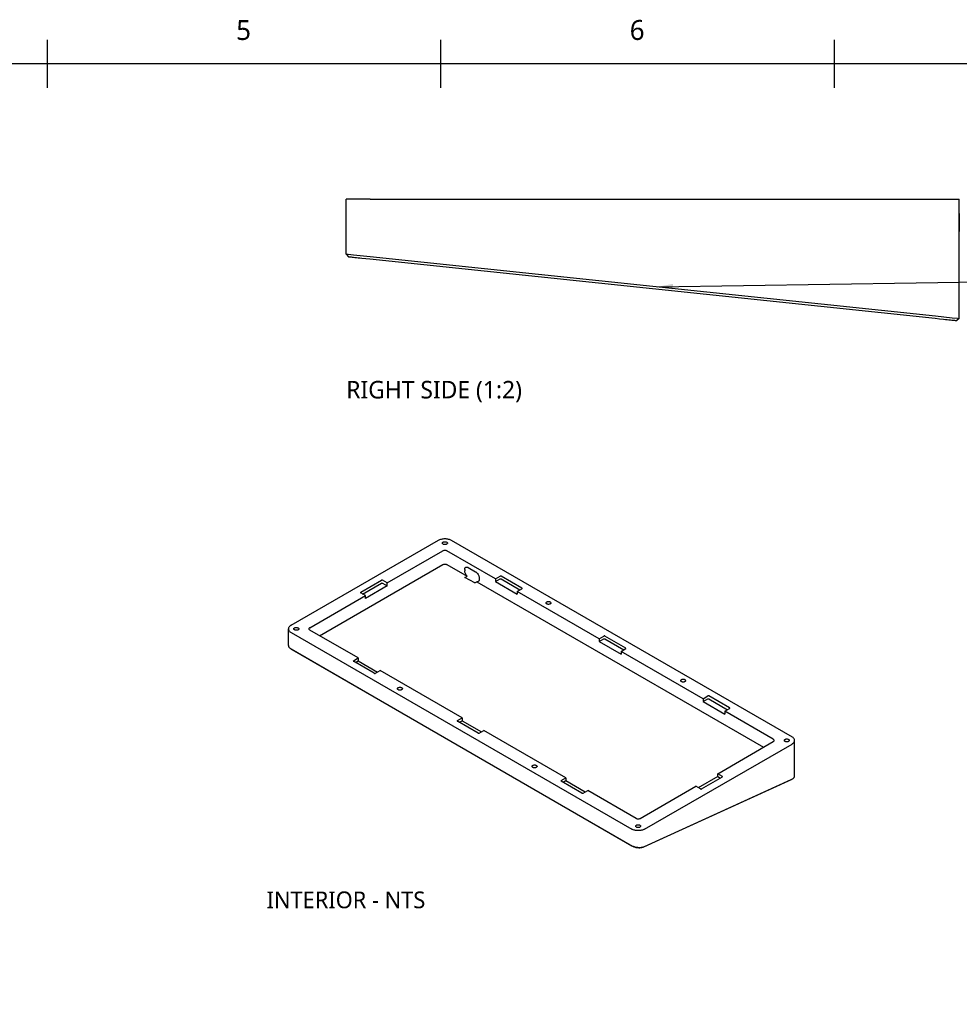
# Model space of a CAD drawing. Header units: millimetres. Extents: x 9 to 415, y 5 to 293.
# Tile 4 of 10: x 209 to 327, y 169 to 293. Entities that reach past the tile are written whole.
import ezdxf

# ---------------------------------------------------------------- set-up
doc = ezdxf.new("R2010")
doc.units = ezdxf.units.MM
for name, color, linetype in [('DIMENSIONS', 7, 'Continuous'), ('NOTES', 7, 'Continuous'), ('SHADED', 7, 'Continuous'), ('VISIBLE', 7, 'Continuous')]:
    doc.layers.add(name, color=color, linetype=linetype)
doc.styles.add('OpenSans', font='OpenSans-Regular.ttf')

msp = doc.modelspace()

# ---------------------------------------------------------------- linework, layer by layer
at = {"layer": 'DIMENSIONS'}
msp.add_lwpolyline([(289, 259), (354, 260), (359, 260)], dxfattribs=at)
at = {"layer": 'SHADED', "true_color": 0x000000}
msp.add_solid([(289, 259), (290.99438, 259.38072), (291.00515, 258.68081)], dxfattribs=at)
at = {"layer": 'VISIBLE'}
for points in [[(212.5, 284), (212.5, 290)], [(261.875, 284), (261.875, 290)], [(311.25, 284), (311.25, 290)], [(15, 10), (410, 10), (410, 287), (15, 287), (15, 10)], [(253, 270), (252.66411, 270), (252.33244, 270), (252.00916, 270), (251.69835, 270), (251.4039, 270), (251.12953, 270), (250.87868, 270), (250.65451, 270), (250.45983, 270), (250.29709, 270), (250.16835, 270), (250.07522, 270), (250.01886, 270), (250, 270)], [(250, 263.125), (250, 270)], [(253, 270), (323.9125, 270)], [(323.9125, 270), (324.24839, 270), (324.58006, 270), (324.90334, 270), (325.21415, 270), (325.5086, 270), (325.78297, 270), (326.03382, 270), (326.25799, 270), (326.45267, 270), (326.61541, 270), (326.74415, 270), (326.83728, 270), (326.89364, 270), (326.9125, 270)], [(326.9125, 255.04117), (326.9125, 270)], [(326.9125, 266.47), (326.9125, 266.66594), (326.9125, 266.85941), (326.9125, 267.04799), (326.9125, 267.2293), (326.9125, 267.40106), (326.9125, 267.56111), (326.9125, 267.70744), (326.9125, 267.83821), (326.9125, 267.95177), (326.9125, 268.0467), (326.9125, 268.1218), (326.9125, 268.17612), (326.9125, 268.209), (326.9125, 268.22)], [(326.9125, 268.22), (326.9125, 268.209), (326.9125, 268.17612), (326.9125, 268.1218), (326.9125, 268.0467), (326.9125, 267.95177), (326.9125, 267.83821), (326.9125, 267.70744), (326.9125, 267.56111), (326.9125, 267.40106), (326.9125, 267.2293), (326.9125, 267.04799), (326.9125, 266.85941), (326.9125, 266.66594), (326.9125, 266.47)], [(326.9125, 266.47), (326.9125, 265.97)], [(250, 263.125), (250.01457, 263.12349), (250.0582, 263.11896), (250.23075, 263.10107), (250.88633, 263.03296), (253, 262.81134)], [(250, 263.125), (250.29836, 262.79364)], [(250.29836, 262.79364), (250.31118, 262.79229), (250.34954, 262.78826), (250.4131, 262.78158), (250.50124, 262.77232), (250.61313, 262.76056), (250.7477, 262.74641), (250.90366, 262.73002), (251.07951, 262.71154), (251.27356, 262.69114), (251.48395, 262.66903), (251.70866, 262.64541), (251.94555, 262.62051), (252.44678, 262.56783), (252.9687, 262.51298)], [(252.9687, 262.51298), (323.88114, 255.05978)], [(253, 262.81134), (323.9125, 255.35814)], [(323.88114, 255.05978), (324.4156, 255.0036), (324.92733, 254.94982), (325.16951, 254.92437), (325.39939, 254.90021), (325.61473, 254.87757), (325.81343, 254.85669), (325.99355, 254.83776), (326.15336, 254.82096), (326.29129, 254.80646), (326.40601, 254.7944), (326.4964, 254.7849), (326.5616, 254.77805), (326.60098, 254.77391), (326.61414, 254.77253)], [(323.9125, 255.35814), (326.03853, 255.13386), (326.68578, 255.06524), (326.8553, 255.04725), (326.89817, 255.04269), (326.9125, 255.04117)], [(326.9125, 255.04117), (326.61414, 254.77253)], [(243.07449, 216.52232), (261.59148, 227.21311)], [(261.59148, 227.21311), (261.67203, 227.25526), (261.75936, 227.29265), (261.85261, 227.32492), (261.95089, 227.35176), (262.05326, 227.37291), (262.15872, 227.38816), (262.26626, 227.39737), (262.37485, 227.40045), (262.48344, 227.39737), (262.59098, 227.38816), (262.69644, 227.37291), (262.79881, 227.35176), (262.89709, 227.32492), (262.99034, 227.29265), (263.07767, 227.25526), (263.15822, 227.21311)], [(262.06096, 226.83621), (262.06699, 226.87156), (262.08485, 226.90556), (262.11386, 226.93689), (262.15289, 226.96435), (262.20046, 226.98689), (262.25473, 227.00364), (262.31361, 227.01395), (262.37485, 227.01743), (262.43609, 227.01395), (262.49497, 227.00364), (262.54924, 226.98689), (262.59681, 226.96435), (262.63584, 226.93689), (262.66485, 226.90556), (262.68271, 226.87156), (262.68874, 226.83621)], [(262.59681, 226.70806), (262.56184, 226.69064), (262.52282, 226.67638), (262.4806, 226.66557), (262.43609, 226.65846), (262.39025, 226.6552), (262.34408, 226.65585), (262.29858, 226.66041), (262.25473, 226.66877), (262.21348, 226.68076), (262.17572, 226.69612), (262.14227, 226.7145), (262.11386, 226.73552), (262.09109, 226.75872), (262.07447, 226.7836), (262.06435, 226.80961), (262.06096, 226.83621)], [(262.68874, 226.83621), (262.68271, 226.80085), (262.66485, 226.76685), (262.63584, 226.73552), (262.59681, 226.70806)], [(263.15822, 227.21311), (305.9255, 202.52141)], [(255.14007, 221.83002), (262.11373, 225.85626)], [(262.63597, 225.85626), (262.58001, 225.88278), (262.51617, 225.90248), (262.44689, 225.91461), (262.37485, 225.91871), (262.30281, 225.91461), (262.23353, 225.90248), (262.16969, 225.88278), (262.11373, 225.85626)], [(268.70712, 222.35109), (262.63597, 225.85626)], [(246.64537, 215.21448), (262.11373, 224.14514)], [(262.11373, 224.14514), (262.16969, 224.17165), (262.23353, 224.19135), (262.30281, 224.20349), (262.37485, 224.20758), (262.44689, 224.20349), (262.51617, 224.19135), (262.58001, 224.17165), (262.63597, 224.14514)], [(262.63597, 224.14514), (265.15659, 222.68986)], [(264.85553, 223.51044), (264.85773, 223.56088), (264.86431, 223.60831), (264.87521, 223.65225), (264.89032, 223.69228), (264.90949, 223.72802), (264.93254, 223.75912), (264.95926, 223.78529), (264.98937, 223.80627)], [(264.98937, 223.80627), (265.0226, 223.82186), (265.05862, 223.83192), (265.09709, 223.83633), (265.13763, 223.83506), (265.17985, 223.82813), (265.22335, 223.8156), (265.26771, 223.79758), (265.3125, 223.77427)], [(265.3125, 223.77427), (266.22643, 223.2466)], [(264.85553, 223.51044), (264.85553, 223.35968)], [(265.15659, 222.68986), (265.09302, 222.75975), (265.03456, 222.83747), (264.98258, 222.92122), (264.93829, 223.00905), (264.90273, 223.09889), (264.87671, 223.18866), (264.86086, 223.27627), (264.85553, 223.35968)], [(264.89547, 222.5391), (265.15659, 222.68986)], [(266.12122, 221.83141), (264.89547, 222.5391)], [(266.22643, 223.2466), (266.27123, 223.2182), (266.31558, 223.185), (266.35909, 223.1473), (266.40131, 223.10548), (266.44185, 223.05993), (266.48031, 223.0111), (266.54956, 222.9055), (266.60639, 222.79273), (266.62944, 222.735), (266.64862, 222.67712), (266.66373, 222.61965), (266.67462, 222.56312), (266.6812, 222.5081), (266.6834, 222.45511)], [(268.70712, 222.35109), (269.29465, 222.6903)], [(269.42521, 222.6903), (269.39526, 222.70185), (269.35993, 222.70591), (269.3246, 222.70185), (269.29465, 222.6903)], [(272.03645, 221.1827), (269.42521, 222.6903)], [(251.81074, 220.66163), (254.42198, 222.16923)], [(252.05228, 220.4468), (254.42198, 221.81495)], [(255.14007, 221.47574), (252.39827, 219.89276)], [(254.55254, 222.16923), (254.52259, 222.18079), (254.48726, 222.18485), (254.45193, 222.18079), (254.42198, 222.16923)], [(254.42198, 221.81495), (254.45193, 221.8265), (254.48726, 221.83056), (254.52259, 221.8265), (254.55254, 221.81495)], [(255.14007, 221.83002), (254.55254, 222.16923)], [(254.55254, 221.81495), (255.14007, 221.47574)], [(255.14007, 221.47574), (255.14007, 221.83002)], [(266.12122, 221.83141), (266.38234, 221.98217)], [(266.54956, 222.00852), (266.51238, 221.9915), (266.47179, 221.98138), (266.42827, 221.97825), (266.38234, 221.98217)], [(266.38234, 221.98217), (302.35462, 201.21356)], [(266.6834, 222.30435), (266.6812, 222.2539), (266.67462, 222.20648), (266.66373, 222.16254), (266.64862, 222.12251), (266.62944, 222.08677), (266.60639, 222.05566), (266.57968, 222.0295), (266.54956, 222.00852)], [(266.6834, 222.45511), (266.6834, 222.30435)], [(268.70712, 222.35109), (268.70712, 221.9968)], [(268.70712, 221.9968), (269.29465, 222.33601)], [(268.70712, 221.9968), (271.44892, 220.41382)], [(269.29465, 222.33601), (269.3246, 222.34757), (269.35993, 222.35162), (269.39526, 222.34757), (269.42521, 222.33601)], [(269.42521, 222.33601), (271.79491, 220.96786)], [(245.42461, 216.2208), (252.39827, 220.24704)], [(251.81074, 220.66163), (251.79072, 220.64434), (251.7837, 220.62394)], [(251.7837, 220.62394), (251.79072, 220.60354), (251.81074, 220.58625)], [(252.39827, 220.24704), (251.81074, 220.58625)], [(252.39827, 219.89276), (252.39827, 220.24704)], [(271.44892, 220.76811), (272.03645, 221.10732)], [(281.73477, 214.82957), (271.44892, 220.76811)], [(271.44892, 220.76811), (271.44892, 220.41382)], [(272.06349, 221.14501), (272.05647, 221.16541), (272.03645, 221.1827)], [(272.03645, 221.10732), (272.05647, 221.12461), (272.06349, 221.14501)], [(275.0625, 219.32976), (275.06853, 219.36512), (275.0864, 219.39911), (275.1154, 219.43044), (275.15444, 219.45791), (275.20201, 219.48044), (275.25627, 219.49719), (275.31516, 219.5075), (275.3764, 219.51099), (275.43763, 219.5075), (275.49652, 219.49719), (275.55079, 219.48044), (275.59835, 219.45791), (275.63739, 219.43044), (275.6664, 219.39911), (275.68426, 219.36512), (275.69029, 219.32976)], [(275.59835, 219.20161), (275.56338, 219.1842), (275.52436, 219.16993), (275.48214, 219.15913), (275.43763, 219.15202), (275.3918, 219.14875), (275.34563, 219.14941), (275.30013, 219.15396), (275.25627, 219.16233), (275.21502, 219.17432), (275.17726, 219.18967), (275.14382, 219.20806), (275.1154, 219.22908), (275.09264, 219.25228), (275.07602, 219.27715), (275.0659, 219.30317), (275.0625, 219.32976)], [(275.69029, 219.32976), (275.68426, 219.2944), (275.6664, 219.26041), (275.63739, 219.22908), (275.59835, 219.20161)], [(243.07449, 216.52232), (243.00148, 216.47581), (242.93672, 216.4254), (242.88083, 216.37156), (242.83434, 216.31481), (242.79772, 216.25571), (242.7713, 216.19483), (242.75535, 216.13273), (242.75001, 216.07004)], [(242.75001, 216.07004), (242.75535, 216.00735), (242.7713, 215.94526), (242.79772, 215.88437), (242.83434, 215.82527), (242.88083, 215.76853), (242.93672, 215.71469), (243.00148, 215.66427), (243.07449, 215.61776)], [(242.75001, 213.96958), (242.75001, 216.07004)], [(243.07449, 215.61776), (285.84177, 190.92606)], [(243.41341, 216.07004), (243.41944, 216.1054), (243.43731, 216.13939), (243.46631, 216.17072), (243.50535, 216.19819), (243.55292, 216.22073), (243.60718, 216.23747), (243.66607, 216.24778), (243.72731, 216.25127), (243.78854, 216.24778), (243.84743, 216.23747), (243.9017, 216.22073), (243.94926, 216.19819), (243.9883, 216.17072), (244.01731, 216.13939), (244.03517, 216.1054), (244.0412, 216.07004)], [(243.94926, 215.94189), (243.91429, 215.92448), (243.87527, 215.91021), (243.83305, 215.89941), (243.78854, 215.8923), (243.74271, 215.88903), (243.69654, 215.88969), (243.65104, 215.89425), (243.60718, 215.90261), (243.56593, 215.9146), (243.52817, 215.92995), (243.49473, 215.94834), (243.46631, 215.96936), (243.44355, 215.99256), (243.42693, 216.01743), (243.41681, 216.04345), (243.41341, 216.07004)], [(244.0412, 216.07004), (244.03517, 216.03469), (244.01731, 216.00069), (243.9883, 215.96936), (243.94926, 215.94189)], [(245.42461, 216.2208), (245.37869, 216.18849), (245.34456, 216.15163), (245.32355, 216.11164), (245.31645, 216.07004)], [(245.31645, 216.07004), (245.32355, 216.02845), (245.34456, 215.98845), (245.37869, 215.95159), (245.42461, 215.91928)], [(251.49576, 212.41411), (245.42461, 215.91928)], [(281.73477, 214.82957), (282.3223, 215.16878)], [(282.45287, 215.16878), (282.42292, 215.18033), (282.38759, 215.18439), (282.35226, 215.18033), (282.3223, 215.16878)], [(285.06411, 213.66118), (282.45287, 215.16878)], [(242.75001, 213.96958), (242.754, 213.92076), (242.76595, 213.87175), (242.78581, 213.82291), (242.81345, 213.77461), (242.84867, 213.72721), (242.89122, 213.68108), (242.94078, 213.63656), (242.99696, 213.59401)], [(281.73477, 214.82957), (281.73477, 214.47528)], [(281.73477, 214.47528), (282.3223, 214.81449)], [(281.73477, 214.47528), (284.47658, 212.8923)], [(282.3223, 214.81449), (282.35226, 214.82605), (282.38759, 214.8301), (282.42292, 214.82605), (282.45287, 214.81449)], [(282.45287, 214.81449), (284.82257, 213.44634)], [(242.99696, 213.59401), (243.07449, 213.54481)], [(243.08242, 213.53428), (242.99696, 213.59401)], [(243.07449, 213.54481), (285.84177, 188.85311)], [(243.08242, 213.53428), (243.1524, 213.48988)], [(243.1524, 213.48988), (285.91968, 188.79818)], [(284.47658, 213.24658), (285.06411, 213.5858)], [(294.76243, 207.30805), (284.47658, 213.24658)], [(284.47658, 213.24658), (284.47658, 212.8923)], [(285.09115, 213.62349), (285.08412, 213.64388), (285.06411, 213.66118)], [(285.06411, 213.5858), (285.08412, 213.60309), (285.09115, 213.62349)], [(250.90823, 212.0749), (250.88821, 212.0576), (250.88119, 212.0372)], [(250.88119, 212.0372), (250.88821, 212.01681), (250.90823, 211.99951)], [(250.90823, 212.0749), (251.49576, 212.41411)], [(253.51947, 210.49191), (250.90823, 211.99951)], [(251.14977, 211.86006), (251.49576, 212.05982)], [(251.49576, 212.41411), (251.49576, 212.05982)], [(251.49576, 212.05982), (253.93074, 210.65398)], [(253.51947, 210.49191), (253.54942, 210.48036), (253.58475, 210.4763), (253.62008, 210.48036), (253.65003, 210.49191)], [(253.65003, 210.49191), (254.23756, 210.83112)], [(264.52341, 204.89258), (254.23756, 210.83112)], [(291.95725, 209.57557), (291.96328, 209.61093), (291.98114, 209.64493), (292.01015, 209.67626), (292.04919, 209.70372), (292.09675, 209.72626), (292.15102, 209.743), (292.20991, 209.75332), (292.27114, 209.7568), (292.33238, 209.75332), (292.39126, 209.743), (292.44553, 209.72626), (292.4931, 209.70372), (292.53214, 209.67626), (292.56114, 209.64493), (292.579, 209.61093), (292.58504, 209.57557)], [(292.4931, 209.44743), (292.45813, 209.43001), (292.41911, 209.41575), (292.37689, 209.40494), (292.33238, 209.39783), (292.28655, 209.39457), (292.24038, 209.39522), (292.19487, 209.39978), (292.15102, 209.40814), (292.10977, 209.42013), (292.07201, 209.43548), (292.03856, 209.45387), (292.01015, 209.47489), (291.98739, 209.49809), (291.97077, 209.52297), (291.96065, 209.54898), (291.95725, 209.57557)], [(292.58504, 209.57557), (292.579, 209.54022), (292.56114, 209.50622), (292.53214, 209.47489), (292.4931, 209.44743)], [(256.41496, 208.5636), (256.42099, 208.59895), (256.43885, 208.63295), (256.46786, 208.66428), (256.5069, 208.69174), (256.55446, 208.71428), (256.60873, 208.73103), (256.66761, 208.74134), (256.72885, 208.74482), (256.79009, 208.74134), (256.84897, 208.73103), (256.90324, 208.71428), (256.95081, 208.69174), (256.98984, 208.66428), (257.01885, 208.63295), (257.03671, 208.59895), (257.04274, 208.5636)], [(256.95081, 208.43545), (256.91584, 208.41803), (256.87682, 208.40377), (256.8346, 208.39296), (256.79009, 208.38585), (256.74425, 208.38259), (256.69808, 208.38324), (256.65258, 208.3878), (256.60873, 208.39616), (256.56748, 208.40815), (256.52972, 208.42351), (256.49627, 208.44189), (256.46786, 208.46291), (256.4451, 208.48611), (256.42848, 208.51099), (256.41836, 208.537), (256.41496, 208.5636)], [(257.04274, 208.5636), (257.03671, 208.52824), (257.01885, 208.49424), (256.98984, 208.46291), (256.95081, 208.43545)], [(295.48053, 207.64726), (295.45057, 207.65881), (295.41524, 207.66287), (295.37991, 207.65881), (295.34996, 207.64726)], [(294.76243, 207.30805), (295.34996, 207.64726)], [(294.76243, 207.30805), (294.76243, 206.95376)], [(294.76243, 206.95376), (295.34996, 207.29297)], [(294.76243, 206.95376), (297.50424, 205.37078)], [(295.34996, 207.29297), (295.37991, 207.30452), (295.41524, 207.30858), (295.45057, 207.30452), (295.48053, 207.29297)], [(298.09177, 206.13965), (295.48053, 207.64726)], [(295.48053, 207.29297), (297.85023, 205.92482)], [(297.50424, 205.72506), (298.09177, 206.06427)], [(303.57538, 202.21989), (297.50424, 205.72506)], [(297.50424, 205.72506), (297.50424, 205.37078)], [(298.11881, 206.10196), (298.11178, 206.12236), (298.09177, 206.13965)], [(298.09177, 206.06427), (298.11178, 206.08157), (298.11881, 206.10196)], [(263.93588, 204.55337), (263.91587, 204.53608), (263.90884, 204.51568)], [(263.90884, 204.51568), (263.91587, 204.49529), (263.93588, 204.47799)], [(263.93588, 204.55337), (264.52341, 204.89258)], [(266.54713, 202.97039), (263.93588, 204.47799)], [(264.17742, 204.33854), (264.52341, 204.5383)], [(264.52341, 204.89258), (264.52341, 204.5383)], [(264.52341, 204.5383), (266.9584, 203.13246)], [(266.54713, 202.97039), (266.57708, 202.95884), (266.61241, 202.95478), (266.64774, 202.95884), (266.67769, 202.97039)], [(266.67769, 202.97039), (267.26522, 203.3096)], [(277.55107, 197.37106), (267.26522, 203.3096)], [(287.40852, 190.92606), (305.9255, 201.61685)], [(296.60173, 197.89213), (303.57538, 201.91837)], [(303.68354, 202.06913), (303.67645, 202.11072), (303.65543, 202.15072), (303.62131, 202.18758), (303.57538, 202.21989)], [(303.57538, 201.91837), (303.62131, 201.95068), (303.65543, 201.98754), (303.67645, 202.02753), (303.68354, 202.06913)], [(304.9588, 202.06913), (304.96483, 202.10448), (304.98269, 202.13848), (305.0117, 202.16981), (305.05073, 202.19727), (305.0983, 202.21981), (305.15257, 202.23656), (305.21145, 202.24687), (305.27269, 202.25035), (305.33393, 202.24687), (305.39281, 202.23656), (305.44708, 202.21981), (305.49464, 202.19727), (305.53368, 202.16981), (305.56269, 202.13848), (305.58055, 202.10448), (305.58658, 202.06913)], [(305.49464, 201.94098), (305.45967, 201.92356), (305.42066, 201.9093), (305.37844, 201.89849), (305.33393, 201.89138), (305.28809, 201.88812), (305.24192, 201.88877), (305.19642, 201.89333), (305.15257, 201.9017), (305.11132, 201.91368), (305.07356, 201.92904), (305.04011, 201.94742), (305.0117, 201.96844), (304.98893, 201.99164), (304.97231, 202.01652), (304.96219, 202.04254), (304.9588, 202.06913)], [(305.58658, 202.06913), (305.58055, 202.03377), (305.56269, 201.99977), (305.53368, 201.96844), (305.49464, 201.94098)], [(306.24998, 202.06913), (306.24465, 202.13182), (306.2287, 202.19391), (306.20228, 202.2548), (306.16565, 202.3139), (306.11917, 202.37064), (306.06328, 202.42448), (305.99851, 202.4749), (305.9255, 202.52141)], [(305.9255, 201.61685), (305.99851, 201.66336), (306.06328, 201.71377), (306.11917, 201.76761), (306.16565, 201.82435), (306.20228, 201.88345), (306.2287, 201.94434), (306.24465, 202.00643), (306.24998, 202.06913)], [(306.24998, 197.58683), (306.24998, 202.06913)], [(273.30971, 198.80941), (273.31574, 198.84476), (273.3336, 198.87876), (273.36261, 198.91009), (273.40164, 198.93755), (273.44921, 198.96009), (273.50348, 198.97684), (273.56236, 198.98715), (273.6236, 198.99063), (273.68484, 198.98715), (273.74372, 198.97684), (273.79799, 198.96009), (273.84555, 198.93755), (273.88459, 198.91009), (273.9136, 198.87876), (273.93146, 198.84476), (273.93749, 198.80941)], [(273.84555, 198.68126), (273.81058, 198.66385), (273.77157, 198.64958), (273.72935, 198.63878), (273.68484, 198.63166), (273.639, 198.6284), (273.59283, 198.62905), (273.54733, 198.63361), (273.50348, 198.64198), (273.46223, 198.65397), (273.42447, 198.66932), (273.39102, 198.6877), (273.36261, 198.70872), (273.33984, 198.73192), (273.32322, 198.7568), (273.3131, 198.78282), (273.30971, 198.80941)], [(273.93749, 198.80941), (273.93146, 198.77405), (273.9136, 198.74006), (273.88459, 198.70872), (273.84555, 198.68126)], [(297.18926, 197.55292), (296.60173, 197.89213)], [(296.60173, 197.53784), (296.60173, 197.89213)], [(276.96354, 197.03185), (276.94353, 197.01456), (276.9365, 196.99416)], [(276.9365, 196.99416), (276.94353, 196.97376), (276.96354, 196.95647)], [(276.96354, 197.03185), (277.55107, 197.37106)], [(279.57479, 195.44887), (276.96354, 196.95647)], [(277.20508, 196.81702), (277.55107, 197.01677)], [(277.55107, 197.37106), (277.55107, 197.01677)], [(277.55107, 197.01677), (279.98606, 195.61094)], [(287.32201, 188.70908), (305.83897, 197.15256)], [(287.40852, 188.75853), (305.9255, 197.20202)], [(296.60173, 197.53784), (294.16674, 196.132)], [(294.57801, 195.96993), (297.18926, 197.47754)], [(296.60173, 197.53784), (296.94772, 197.33808)], [(297.2163, 197.51523), (297.20927, 197.53562), (297.18926, 197.55292)], [(297.18926, 197.47754), (297.20927, 197.49483), (297.2163, 197.51523)], [(305.83897, 197.15256), (305.91701, 197.19217)], [(305.91701, 197.19217), (306.00269, 197.2416)], [(305.9255, 197.20202), (306.00269, 197.2416)], [(306.00269, 197.2416), (306.05907, 197.27741), (306.10872, 197.31593), (306.15131, 197.35686), (306.18654, 197.39991), (306.21417, 197.44477), (306.23403, 197.4911), (306.24599, 197.53856), (306.24998, 197.58683)], [(279.57479, 195.44887), (279.60474, 195.43731), (279.64007, 195.43326), (279.6754, 195.43731), (279.70535, 195.44887)], [(279.70535, 195.44887), (280.29288, 195.78808)], [(286.36402, 192.2829), (280.29288, 195.78808)], [(286.88627, 192.2829), (293.85992, 196.30914)], [(294.44745, 195.96993), (293.85992, 196.30914)], [(294.44745, 195.96993), (294.4774, 195.95838), (294.51273, 195.95432), (294.54806, 195.95838), (294.57801, 195.96993)], [(286.36402, 192.2829), (286.41998, 192.25639), (286.48383, 192.23669), (286.5531, 192.22455), (286.62514, 192.22046), (286.69719, 192.22455), (286.76646, 192.23669), (286.83031, 192.25639), (286.88627, 192.2829)], [(287.40852, 190.92606), (287.32796, 190.88391), (287.24064, 190.84652), (287.14738, 190.81425), (287.0491, 190.78741), (286.94674, 190.76626), (286.84128, 190.75101), (286.73373, 190.7418), (286.62514, 190.73872), (286.51656, 190.7418), (286.40901, 190.75101), (286.30355, 190.76626), (286.20119, 190.78741), (286.1029, 190.81425), (286.00965, 190.84652), (285.92233, 190.88391), (285.84177, 190.92606)], [(286.31125, 191.30296), (286.31728, 191.33832), (286.33515, 191.37231), (286.36415, 191.40365), (286.40319, 191.43111), (286.45076, 191.45365), (286.50502, 191.47039), (286.56391, 191.48071), (286.62514, 191.48419), (286.68638, 191.48071), (286.74527, 191.47039), (286.79953, 191.45365), (286.8471, 191.43111), (286.88614, 191.40365), (286.91514, 191.37231), (286.93301, 191.33832), (286.93904, 191.30296)], [(286.8471, 191.17482), (286.81213, 191.1574), (286.77311, 191.14314), (286.73089, 191.13233), (286.68638, 191.12522), (286.64055, 191.12195), (286.59438, 191.12261), (286.54887, 191.12717), (286.50502, 191.13553), (286.46377, 191.14752), (286.42601, 191.16287), (286.39257, 191.18126), (286.36415, 191.20228), (286.34139, 191.22548), (286.32477, 191.25036), (286.31465, 191.27637), (286.31125, 191.30296)], [(286.93904, 191.30296), (286.93301, 191.26761), (286.91514, 191.23361), (286.88614, 191.20228), (286.8471, 191.17482)], [(285.84177, 188.85311), (285.92269, 188.81033), (286.01052, 188.77141), (286.10438, 188.73676), (286.20331, 188.70673), (286.30632, 188.68164), (286.41234, 188.66171), (286.52031, 188.64713), (286.62913, 188.63802), (286.73774, 188.63444), (286.84507, 188.6364), (286.9501, 188.64384), (287.05187, 188.65667), (287.14944, 188.67476), (287.24194, 188.69791), (287.32855, 188.72592), (287.40852, 188.75853)], [(285.91968, 188.79818), (285.99169, 188.76006), (286.06981, 188.72531), (286.15329, 188.69426), (286.24131, 188.66723), (286.33301, 188.64448), (286.4275, 188.62623), (286.52386, 188.61268), (286.62115, 188.60396), (286.71842, 188.60016), (286.81473, 188.60133), (286.90914, 188.60745), (287.00074, 188.61849), (287.08866, 188.63433), (287.17203, 188.65484), (287.25007, 188.67983), (287.32201, 188.70908)]]:
    msp.add_lwpolyline(points, dxfattribs=at)

# ---------------------------------------------------------------- texts
at = {"layer": 'NOTES', "style": 'OpenSans'}
for s, height, p in [('5', 2.5, (236.1875, 290)), ('6', 2.5, (285.5625, 290)), ('RIGHT SIDE (1:2)', 2.2, (250, 245)), ('INTERIOR - NTS', 2.1, (240, 181))]:
    msp.add_text(s, height=height, dxfattribs=at).set_placement(p)

doc.saveas('drawing.dxf')
